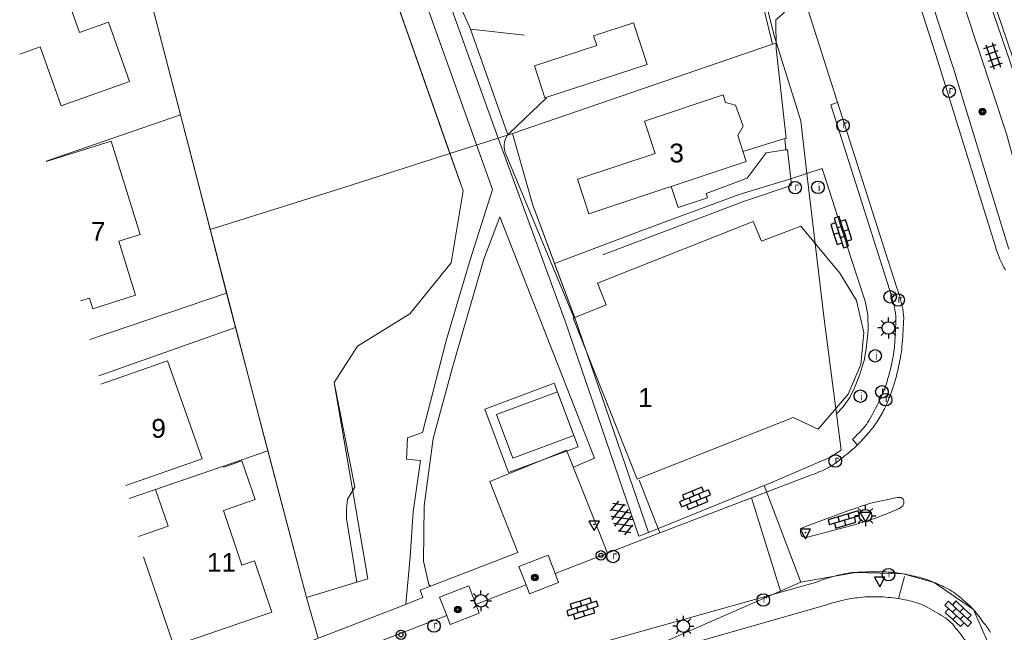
# Model space of a CAD drawing. Header units: metres. Extents: x 117922 to 130630, y 447724 to 454087.
# Tile 32 of 61: x 125150 to 125244, y 450895 to 450953. Entities that reach past the tile are written whole.
import ezdxf

# ---------------------------------------------------------------- set-up
doc = ezdxf.new("R2010")
doc.units = ezdxf.units.M
doc.layers.get('0').update_dxf_attribs({"color": 8})
for name, color, linetype, lineweight in [('B01', 8, 'Continuous', 0), ('B02', 8, 'Continuous', 0), ('B03', 8, 'Continuous', 0), ('G01', 8, 'Continuous', 0), ('T00', 8, 'Continuous', 0), ('V00', 8, 'Continuous', 0), ('W00', 8, 'Continuous', 0), ('Z02', 7, 'Continuous', 0)]:
    doc.layers.add(name, color=color, linetype=linetype, lineweight=lineweight)
for name, color, linetype in [('SYM-GV1', 8, 'Continuous'), ('SYM-OV4', 8, 'Continuous'), ('SYM-OV5', 8, 'Continuous'), ('TOPOT21', 8, 'Continuous'), ('TOPOT23', 8, 'Continuous'), ('TOPOT26', 8, 'Continuous'), ('TOPOT28', 8, 'Continuous'), ('TOPOT52', 8, 'Continuous'), ('TOPOT63', 8, 'Continuous'), ('TOPOT85', 8, 'Continuous')]:
    doc.layers.add(name, color=color, linetype=linetype)
doc.styles.add('ISO', font='ISO')
doc.styles.add('Z02', font='arial.ttf', dxfattribs={"height": 1.8})

# ---------------------------------------------------------------- blocks, each defined once
blk = doc.blocks.new('tegels4')
at = {"color": 0, "linetype": 'ByBlock', "lineweight": -2}
for p, q in [((-0.312, -1.231), (-0.312, 1.25)), ((0.312, -1.231), (0.312, 1.25)), ((0.625, 0.938), (-0.625, 0.938)), ((0.625, 0.312), (-0.625, 0.312)), ((0.625, -0.312), (-0.625, -0.312)), ((0.625, -0.938), (-0.625, -0.938))]:
    blk.add_line(p, q, dxfattribs=at)
blk = doc.blocks.new('lichtmast')
at = {"color": 0}
for p, q in [((0, 0.6), (0, 1)), ((-0.6, 0), (-1, 0)), ((-0.707, 0.707), (-0.424, 0.424)), ((0.424, 0.424), (0.707, 0.707)), ((0.6, 0), (1, 0)), ((-0.424, -0.424), (-0.707, -0.707)), ((0, -0.6), (0, -1)), ((0.424, -0.424), (0.707, -0.707))]:
    blk.add_line(p, q, dxfattribs=at)
blk.add_circle((0, 0), 0.6, dxfattribs=at)
blk = doc.blocks.new('boom')
at = {"color": 0}
for radius in [0.315, 0.225, 0.135]:
    blk.add_circle((0, 0), radius, dxfattribs=at)
blk = doc.blocks.new('verkeersbord')
at = {"color": 0}
for p, q in [((0.502, 0.322), (-0.504, 0.322)), ((-0.504, 0.322), (-0.001, -0.6)), ((-0.001, -0.6), (0.502, 0.322))]:
    blk.add_line(p, q, dxfattribs=at)
blk = doc.blocks.new('klinkers4')
at = {"color": 0, "linetype": 'ByBlock', "lineweight": -2}
for p, q in [((0, 1.5), (-0.5, 1.5)), ((-0.5, 1.5), (-0.5, 0.5)), ((0, 1.5), (0, 1)), ((0.5, 1), (0, 1)), ((0, 1), (0, 0.5)), ((0.5, 0), (0.5, 1)), ((-0.5, 0.5), (-0.5, -0.5)), ((0, 0.5), (-0.5, 0.5)), ((0, 0.5), (0, 0)), ((0.5, 0), (0, 0)), ((0, 0), (0, -0.5)), ((0.5, -1), (0.5, 0)), ((-0.5, -0.5), (-0.5, -1.5)), ((0, -0.5), (-0.5, -0.5)), ((0, -0.5), (0, -1)), ((-0.5, -1.5), (0, -1.5)), ((0, -1), (0.5, -1)), ((0, -1), (0, -1.5))]:
    blk.add_line(p, q, dxfattribs=at)
blk = doc.blocks.new('klinkers6')
at = {"color": 0, "linetype": 'ByBlock', "lineweight": -2}
for p, q in [((-0.25, 1), (-0.75, 1)), ((-0.75, 1), (-0.75, 0)), ((0.25, 1.5), (-0.25, 1.5)), ((-0.25, 1.5), (-0.25, 0.5)), ((0.25, 0.5), (0.25, 1.5)), ((0.75, 1), (0.25, 1)), ((0.75, 0), (0.75, 1)), ((-0.25, 0), (-0.75, 0)), ((-0.75, 0), (-0.75, -1)), ((0.25, 0.5), (-0.25, 0.5)), ((-0.25, 0.5), (-0.25, -0.5)), ((0.25, -0.5), (0.25, 0.5)), ((-0.25, -0.5), (-0.25, 0)), ((0.25, -0.5), (-0.25, -0.5)), ((-0.25, -0.5), (-0.25, -1.5)), ((0.75, 0), (0.25, 0)), ((0.25, 0), (0.25, -0.5)), ((0.25, -1.5), (0.25, -0.5)), ((0.75, -1), (0.75, 0)), ((-0.75, -1), (-0.25, -1)), ((-0.25, -1.5), (0.25, -1.5)), ((0.25, -1), (0.75, -1))]:
    blk.add_line(p, q, dxfattribs=at)
blk = doc.blocks.new('paal')
at = {"color": 0}
for radius in [0.45, 0.2]:
    blk.add_circle((0, 0), radius, dxfattribs=at)
blk = doc.blocks.new('kolk')
at = {"color": 0}
blk.add_circle((0, 0), 0.6, dxfattribs=at)
at = {"color": 0, "linetype": 'Continuous', "style": 'ISO'}
blk.add_attdef('KOLK', (-0.043, -0.262), '', height=0.8, dxfattribs=at)
blk = doc.blocks.new('inspectieput')
at = {"color": 0}
blk.add_circle((0, 0), 0.6, dxfattribs=at)
at = {"color": 0, "linetype": 'Continuous', "style": 'ISO'}
blk.add_attdef('I', (0.001, -0.394), '', height=0.8, dxfattribs=at)
blk = doc.blocks.new('asfalt6')
at = {"color": 0, "linetype": 'ByBlock', "lineweight": -2}
for p, q in [((-0.93, 0.185), (0.704, 1.128)), ((-0.759, 1.005), (0.303, 1.619)), ((-0.704, 1.128), (0.93, 0.185)), ((-0.303, 1.619), (0.759, 1.005)), ((-0.893, -0.515), (0.893, 0.515)), ((-0.893, 0.515), (0.893, -0.515)), ((-0.93, -0.185), (0.704, -1.128)), ((-0.704, -1.128), (0.93, -0.185)), ((-0.759, -1.005), (0.303, -1.619)), ((-0.303, -1.619), (0.759, -1.005))]:
    blk.add_line(p, q, dxfattribs=at)
blk = doc.blocks.new('verkeersbord-pl')
at = {"color": 0, "linetype": 'Continuous'}
blk.add_circle((0, 0), 0.03, dxfattribs=at)

msp = doc.modelspace()

# ---------------------------------------------------------------- linework, layer by layer
at = {"layer": 'B01', "flags": 128}
for points in [[(125151.953, 450961.705), (125155.325, 450952.226), (125158.078, 450953.206), (125160.101, 450947.519)], [(125160.101, 450947.519), (125153.552, 450945.19), (125151.54, 450950.847), (125149.583, 450950.151)], [(125219.192, 450939.853), (125218.369, 450942.331), (125218.895, 450943.245), (125218.151, 450945.242), (125217.206, 450945.521), (125216.972, 450946.226), (125209.449, 450943.728), (125210.478, 450940.631), (125203.024, 450938.155), (125204.123, 450934.848), (125219.192, 450939.853)], [(125161.131, 450932.869), (125158.355, 450941.81), (125152.118, 450939.846)], [(125208.727, 450909.401), (125202.598, 450924.857), (125205.772, 450926.116), (125204.945, 450928.202), (125219.839, 450934.108)], [(125219.839, 450934.108), (125220.66, 450932.207)], [(125224.414, 450933.646), (125220.66, 450932.207)], [(125224.414, 450933.646), (125228.165, 450929.166), (125229.75, 450926.519), (125230.443, 450923.482), (125230.172, 450920.395), (125228.964, 450917.551), (125226.074, 450914.192)], [(125160.693, 450927.035), (125159.067, 450932.228), (125161.131, 450932.869)], [(125155.405, 450926.487), (125156.268, 450926.755), (125156.587, 450925.729)], [(125156.587, 450925.729), (125160.693, 450927.035)], [(125167.05, 450911.364), (125163.746, 450920.758), (125157.366, 450918.514)], [(125223.693, 450915.336), (125208.727, 450909.401)], [(125223.693, 450915.336), (125226.074, 450914.192)], [(125159.757, 450908.799), (125167.05, 450911.364)], [(125160.956, 450903.922), (125163.794, 450904.897), (125162.579, 450908.431), (125169.11, 450910.676), (125169.147, 450910.568)], [(125173.748, 450896.669), (125172.083, 450901.591), (125170.861, 450901.178), (125169.114, 450906.41), (125172.146, 450907.452), (125170.871, 450911.16), (125169.147, 450910.568)], [(125173.748, 450896.669), (125164.366, 450893.445), (125161.438, 450901.962)]]:
    msp.add_lwpolyline(points, dxfattribs=at)
at = {"layer": 'B02', "flags": 128}
msp.add_lwpolyline([(125198.897, 450949.017), (125204.88, 450950.955), (125204.572, 450951.907), (125208.397, 450953.146)], dxfattribs=at)
at = {"layer": 'B03', "flags": 128}
for points in [[(125209.697, 450949.131), (125208.397, 450953.146)], [(125198.897, 450949.017), (125199.89, 450945.954), (125209.697, 450949.131)], [(125202.671, 450913.603), (125201.104, 450917.796), (125195.27, 450915.616), (125196.838, 450911.423), (125202.671, 450913.603)]]:
    msp.add_lwpolyline(points, dxfattribs=at)
at = {"layer": 'G01', "flags": 128}
for points in [[(125169.944, 451000), (125190.806, 450940.619)], [(125159.7, 450964.411), (125162.259, 450954.797), (125164.974, 450944.331)], [(125187.649, 450963.85), (125190.149, 450956.754), (125195.414, 450942.093)], [(125246.172, 450945.557), (125242.278, 450957.028), (125240.286, 450962.823)], [(125220.808, 450956.209), (125221.834, 450952.015), (125222.086, 450951.202)], [(125196.807, 450942.539), (125221.698, 450951.085), (125222.086, 450951.202)], [(125222.086, 450951.202), (125224.408, 450943.739), (125225.002, 450938.695)], [(125152.112, 450939.872), (125164.974, 450944.331)], [(125164.974, 450944.331), (125167.826, 450933.341)], [(125195.414, 450942.093), (125196.807, 450942.539)], [(125196.807, 450942.539), (125198.699, 450935.768), (125200.829, 450930.077)], [(125190.806, 450940.619), (125195.414, 450942.093)], [(125195.414, 450942.093), (125201.833, 450924.54), (125208.9, 450903.946), (125209.829, 450904.321)], [(125167.826, 450933.341), (125180.537, 450937.332), (125190.806, 450940.619)], [(125177.064, 450898.09), (125181.878, 450899.54), (125182.929, 450899.866), (125179.701, 450918.681), (125181.934, 450922.143), (125186.946, 450925.271), (125190.914, 450930.136), (125192.059, 450937.052), (125190.806, 450940.619)], [(125225.002, 450938.695), (125226.458, 450939.167)], [(125227.089, 450937.215), (125226.458, 450939.167)], [(125200.829, 450930.077), (125209.179, 450933.232), (125218.507, 450936.689), (125223.222, 450938.118), (125225.002, 450938.695)], [(125227.822, 450915.664), (125226.645, 450924.744), (125225.002, 450938.695)], [(125227.822, 450915.664), (125228.46, 450916.344), (125229.104, 450917.245), (125229.557, 450918.177), (125230.032, 450919.373), (125230.472, 450920.783), (125230.664, 450921.902), (125230.862, 450923.679), (125230.839, 450925.161), (125230.583, 450926.477), (125229.212, 450930.644), (125227.089, 450937.215)], [(125167.826, 450933.341), (125169.407, 450927.246)], [(125200.829, 450930.077), (125202.779, 450924.865), (125209.829, 450904.321)], [(125156.315, 450922.789), (125169.407, 450927.246)], [(125169.407, 450927.246), (125170.26, 450923.959)], [(125157.169, 450919.316), (125170.26, 450923.959)], [(125170.26, 450923.959), (125171.525, 450919.083), (125173.361, 450912.125)], [(125203.074, 450912.526), (125200.799, 450918.611), (125194.15, 450916.126), (125196.426, 450910.041), (125203.074, 450912.526)], [(125220.91, 450908.796), (125221.313, 450908.959), (125227.263, 450911.524), (125228.274, 450912.18), (125227.822, 450915.664)], [(125160.06, 450907.565), (125169.11, 450910.676), (125173.361, 450912.125)], [(125173.361, 450912.125), (125177.064, 450898.09)], [(125209.829, 450904.321), (125220.91, 450908.796)], [(125224.426, 450899.552), (125220.91, 450908.796)], [(125224.426, 450899.552), (125229.657, 450900.481), (125234.227, 450900.341), (125237.195, 450899.526), (125240.973, 450896.934), (125243.15, 450891.879), (125245.045, 450883.671), (125246.081, 450866.76), (125251.094, 450846.711), (125257.142, 450832.13), (125258.429, 450822.897), (125257.612, 450814.666), (125254.252, 450805.835), (125246.195, 450795.589)], [(125188.855, 450883.957), (125202.888, 450890.126), (125224.426, 450899.552)], [(125177.064, 450898.09), (125178.191, 450894.174)]]:
    msp.add_lwpolyline(points, dxfattribs=at)
at = {"layer": 'T00', "flags": 128}
for points in [[(125244.358, 450931.461), (125243.754, 450933.426), (125239.043, 450948.775), (125237.674, 450952.961), (125232.452, 450968.929), (125230.167, 450975.943), (125226.211, 450988.087)], [(125216.84, 450970.999), (125221.698, 450951.085), (125196.807, 450942.539), (125198.699, 450935.768), (125202.779, 450924.865)]]:
    msp.add_lwpolyline(points, dxfattribs=at)
at = {"layer": 'V00', "flags": 128}
for points in [[(125172.001, 451000), (125172.001, 450999.999), (125178.675, 450981.866), (125179.141, 450978.629), (125181.648, 450974.298), (125184.04, 450967.509), (125194.873, 450937.157), (125192.748, 450930.418), (125190.485, 450922.799), (125188.164, 450913.901), (125186.746, 450913.379), (125186.65, 450911.32), (125187.969, 450911.203), (125187.28, 450906.286), (125186.989, 450901.988)], [(125196.303, 450942.496), (125192.784, 450952.54), (125187.364, 450964.659), (125177.052, 450993.614), (125174.524, 450999.999), (125174.524, 451000)], [(125227.284, 450980.815), (125232.424, 450965.396), (125237.553, 450949.479)], [(125237.325, 450970.211), (125240.046, 450962.355), (125244.852, 450948.256), (125247.871, 450938.029)], [(125232.764, 450930.437), (125223.965, 450957.972)], [(125239.701, 450955.853), (125240.242, 450954.301), (125244.124, 450942.519), (125245.493, 450937.466), (125247.389, 450929.216)], [(125222.031, 450953.44), (125222.044, 450950.674), (125223.027, 450942.047), (125222.803, 450942.024), (125218.877, 450940.799)], [(125192.804, 450952.54), (125197.946, 450951.953)], [(125243.01, 450931.888), (125237.553, 450949.479)], [(125196.497, 450942.565), (125200.053, 450945.96)], [(125232.921, 450927.58), (125227.284, 450945.285), (125227.906, 450945.506)], [(125222.993, 450940.967), (125222.902, 450942.026)], [(125196.109, 450940.72), (125202.714, 450924.843)], [(125205.45, 450930.925), (125218.932, 450936.004), (125223.506, 450937.552), (125223.478, 450937.915), (125223.145, 450940.977), (125222.992, 450940.967)], [(125222.992, 450940.967), (125222.923, 450940.963), (125221.089, 450940.678), (125219.276, 450938.24), (125215.35, 450936.79), (125215.487, 450936.382), (125212.66, 450935.436), (125211.981, 450937.458)], [(125188.928, 450899.165), (125188.792, 450899.335), (125188.269, 450901.571), (125188.318, 450906.867), (125189.184, 450913.304), (125191.069, 450920.243), (125194.048, 450930.481), (125195.598, 450934.561), (125204.659, 450911.438), (125202.642, 450910.575)], [(125232.764, 450930.437), (125233.62, 450927.758)], [(125229.843, 450912.695), (125229.367, 450913.229)], [(125229.842, 450912.694), (125229.843, 450912.695)], [(125205.912, 450902.317), (125201.979, 450912.192), (125194.63, 450909.199), (125197.312, 450902.396)], [(125219.687, 450907.624), (125225.454, 450909.815)], [(125208.941, 450909.309), (125210.91, 450904.258)], [(125210.91, 450904.258), (125219.687, 450907.624)], [(125222.517, 450898.601), (125219.687, 450907.625)], [(125233.661, 450907.655), (125231.259, 450907.146)], [(125228.926, 450906.369), (125224.717, 450904.823)], [(125225.051, 450903.848), (125229.905, 450905.144)], [(125205.912, 450902.317), (125210.91, 450904.258)], [(125186.585, 450897.434), (125186.989, 450901.988)], [(125188.928, 450899.165), (125197.312, 450902.396)], [(125200.887, 450900.366), (125200.211, 450902.12), (125197.412, 450901.041), (125198.09, 450899.28)], [(125200.887, 450900.366), (125205.912, 450902.317)], [(125198.09, 450899.28), (125198.418, 450898.429), (125201.218, 450899.507), (125200.887, 450900.366)], [(125233.766, 450897.966), (125234.345, 450900.075)], [(125188.218, 450898.063), (125187.94, 450898.784), (125188.928, 450899.165)], [(125193.289, 450897.417), (125192.606, 450899.189), (125189.807, 450898.111), (125190.49, 450896.338)], [(125193.289, 450897.417), (125193.677, 450897.566), (125198.09, 450899.28)], [(125222.517, 450898.6), (125225.824, 450899.521), (125226.766, 450899.867)], [(125222.517, 450898.6), (125204.65, 450893.584)], [(125164.638, 450888.956), (125186.078, 450897.21), (125188.218, 450898.063)], [(125190.49, 450896.338), (125190.814, 450895.498), (125193.613, 450896.577), (125193.289, 450897.417)], [(125226.786, 450897.336), (125213.675, 450893.599)], [(125174.487, 450890.171), (125190.49, 450896.338)]]:
    msp.add_lwpolyline(points, dxfattribs=at)
at = {"layer": 'V00'}
for centre, radius, start, end in [((125218.73, 450957.993), 5.624, 305.94534, 317.74167), ((125197.654, 450941.358), 1.672, 133.79745, 202.45028), ((125254.834, 450935.209), 12.281, 195.68996, 202.49702), ((125250.838, 450933.559), 7.958, 202.52679, 211.1191), ((125217.777, 450922.632), 15.932, 10.77211, 18.09282), ((125218.714, 450922.524), 15.798, 11.75299, 19.34799), ((125228.016, 450924.606), 5.505, 358.0281, 10.50484), ((125228.97, 450924.763), 5.303, 357.45376, 10.64374), ((125174.264, 450926.66), 59.296, 356.27264, 357.83238), ((125172.934, 450927.411), 61.401, 355.04184, 357.30804), ((125187.289, 450925.773), 46.241, 355.40908, 356.3197), ((125224.621, 450922.762), 8.787, 349.60812, 355.49622), ((125223.754, 450922.99), 10.389, 349.56512, 355.10997), ((125211.124, 450925.294), 22.519, 345.14647, 349.46641), ((125208.363, 450925.828), 26.04, 345.46568, 349.55693), ((125214.922, 450924.281), 18.588, 340.36606, 345.16315), ((125215.992, 450923.798), 18.145, 340.67648, 345.6237), ((125224.226, 450920.99), 8.72, 334.32357, 340.18976), ((125186.658, 450939.203), 50.469, 331.70808, 334.16869), ((125218.75, 450922.826), 15.22, 334.03064, 340.69476), ((125222.933, 450920.81), 10.578, 325.96225, 333.929), ((125226.923, 450917.534), 4.744, 319.84477, 331.66953), ((125219.324, 450923.947), 14.688, 313.13665, 319.83725), ((125221.168, 450922.025), 12.72, 319.76034, 325.87489), ((125218.874, 450923.933), 15.704, 314.30589, 319.85343), ((125223.141, 450919.568), 9.6, 309.97845, 314.26859), ((125194.266, 450953.847), 54.42, 308.18452, 310.08628), ((125220.285, 450923.709), 14.824, 290.40643, 297.07308), ((125224.559, 450915.32), 5.409, 297.20529, 308.25194), ((125233.817, 450907.09), 0.586, 62.48921, 105.47881), ((125233.911, 450907.274), 0.379, 7.98261, 62.24564), ((125243.111, 450867.798), 41.099, 108.18366, 109.18883), ((125239.398, 450878.99), 29.308, 107.11857, 108.1134), ((125243.222, 450866.549), 42.323, 106.41887, 107.10884), ((125232.062, 450910.146), 3.962, 293.17578, 298.75932), ((125233.67, 450907.213), 0.616, 298.8754, 334.1623), ((125233.615, 450907.239), 0.678, 334.17074, 7.43873), ((125243.214, 450867.946), 40.994, 109.39157, 110.39787), ((125224.042, 450926.421), 22.055, 288.62983, 291.33638), ((125207.612, 450968.866), 67.569, 291.21762, 292.63908), ((125224.901, 450904.342), 0.514, 110.90355, 155.34752), ((125220.756, 450935.79), 31.983, 286.62247, 288.84577), ((125224.898, 450904.341), 0.512, 155.12305, 199.55095), ((125224.897, 450904.336), 0.509, 199.05542, 243.34449), ((125224.9, 450904.334), 0.509, 242.90296, 287.24794), ((125232.556, 450881.519), 19.24, 101.9788, 107.5146), ((125230.004, 450893.472), 7.017, 92.83626, 101.85188), ((125233.099, 450824.916), 75.643, 90.99334, 92.60831), ((125231.966, 450890.145), 10.404, 86.48961, 90.97995), ((125231.658, 450885.416), 15.144, 80.23241, 86.42161), ((125231.157, 450882.458), 18.144, 74.63423, 80.25929), ((125233.271, 450890.24), 10.08, 67.09793, 74.50067), ((125230.692, 450884.188), 16.658, 61.33013, 67.02587), ((125236.416, 450894.707), 4.683, 50.85996, 61.03271), ((125219.838, 450874.466), 30.846, 46.75192, 50.70922), ((125231.495, 450884.215), 13.941, 103.23476, 109.74052), ((125231.453, 450884.485), 13.667, 96.68371, 103.32386), ((125231.467, 450884.47), 13.684, 88.53512, 96.73647), ((125231.472, 450884.082), 14.072, 80.6182, 88.59548), ((125232.122, 450886.508), 11.576, 73.43681, 81.83549), ((125233.784, 450892.061), 5.779, 61.6719, 73.53129), ((125223.65, 450873.406), 27.009, 57.22404, 61.52684), ((125205.906, 450869.675), 44.416, 35.75378, 37.85966), ((125236.427, 450893.268), 3.392, 44.86694, 57.06871), ((125236.177, 450893.061), 3.715, 34.12933, 44.401), ((125238.478, 450892.522), 4.658, 28.28615, 41.79215), ((125227.524, 450885.106), 15.438, 33.55165, 40.56437)]:
    msp.add_arc(centre, radius, start, end, dxfattribs=at)
at = {"layer": 'W00', "flags": 128}
msp.add_lwpolyline([(125169.943, 451000), (125169.943, 450999.999), (125192.059, 450937.052), (125190.914, 450930.136), (125186.946, 450925.271), (125181.934, 450922.143), (125179.701, 450918.681), (125181.681, 450908.653), (125181.003, 450907.513), (125180.886, 450906.533), (125180.907, 450905.634), (125181.878, 450899.54), (125177.064, 450898.09), (125171.525, 450919.083), (125162.259, 450954.797), (125150.229, 450999.999), (125150.229, 451000)], dxfattribs=at)

# ---------------------------------------------------------------- block references
at = {"layer": 'SYM-GV1', "rotation": 20.73385689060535}
msp.add_blockref('asfalt6', (125207.265, 450905.702), dxfattribs=at)
at = {"layer": 'SYM-OV4'}
for name, p, rotation in [('klinkers6', (125228.298, 450933.087), 17.82536629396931), ('klinkers6', (125214.288, 450907.576), 292.5007818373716), ('klinkers4', (125228.603, 450905.482), 286.6268437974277), ('klinkers6', (125203.498, 450897.021), 287.4982055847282), ('klinkers6', (125239.498, 450896.514), 227.1910033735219)]:
    msp.add_blockref(name, p, dxfattribs=dict(at, rotation=rotation))
at = {"layer": 'SYM-OV5', "rotation": 198.8155340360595}
msp.add_blockref('tegels4', (125242.846, 450949.978), dxfattribs=at)
at = {"layer": 'TOPOT21'}
for p in [(125232.812, 450923.902), (125230.608, 450905.913), (125193.775, 450897.756), (125213.167, 450895.326)]:
    msp.add_blockref('lichtmast', p, dxfattribs=at)
at = {"layer": 'TOPOT23'}
ref = msp.add_blockref('kolk', (125238.633, 450946.585), dxfattribs=at)
ref.add_attrib('KOLK', 'r', (125238.59, 450946.323), dxfattribs={"color": 0, "height": 0.8, "style": 'ISO'})
ref = msp.add_blockref('kolk', (125228.464, 450943.299), dxfattribs=at)
ref.add_attrib('KOLK', 'r', (125228.421, 450943.037), dxfattribs={"color": 0, "height": 0.8, "style": 'ISO'})
ref = msp.add_blockref('kolk', (125223.871, 450937.345), dxfattribs=at)
ref.add_attrib('KOLK', 'r', (125223.828, 450937.083), dxfattribs={"color": 0, "height": 0.8, "style": 'ISO'})
ref = msp.add_blockref('kolk', (125232.982, 450926.883), dxfattribs=at)
ref.add_attrib('KOLK', 'r', (125232.939, 450926.621), dxfattribs={"color": 0, "height": 0.8, "style": 'ISO'})
ref = msp.add_blockref('kolk', (125233.747, 450926.578), dxfattribs=at)
ref.add_attrib('KOLK', 'r', (125233.704, 450926.316), dxfattribs={"color": 0, "height": 0.8, "style": 'ISO'})
ref = msp.add_blockref('kolk', (125232.187, 450917.779), dxfattribs=at)
ref.add_attrib('KOLK', 'r', (125232.144, 450917.517), dxfattribs={"color": 0, "height": 0.8, "style": 'ISO'})
ref = msp.add_blockref('kolk', (125232.538, 450917.026), dxfattribs=at)
ref.add_attrib('KOLK', 'r', (125232.495, 450916.764), dxfattribs={"color": 0, "height": 0.8, "style": 'ISO'})
ref = msp.add_blockref('kolk', (125227.716, 450911.162), dxfattribs=at)
ref.add_attrib('KOLK', 'r', (125227.673, 450910.9), dxfattribs={"color": 0, "height": 0.8, "style": 'ISO'})
ref = msp.add_blockref('kolk', (125206.43, 450902.005), dxfattribs=at)
ref.add_attrib('KOLK', 'r', (125206.387, 450901.743), dxfattribs={"color": 0, "height": 0.8, "style": 'ISO'})
ref = msp.add_blockref('kolk', (125232.814, 450900.263), dxfattribs=at)
ref.add_attrib('KOLK', 'r', (125232.771, 450900.001), dxfattribs={"color": 0, "height": 0.8, "style": 'ISO'})
ref = msp.add_blockref('kolk', (125220.833, 450897.84), dxfattribs=at)
ref.add_attrib('KOLK', 'r', (125220.79, 450897.578), dxfattribs={"color": 0, "height": 0.8, "style": 'ISO'})
ref = msp.add_blockref('kolk', (125189.271, 450895.353), dxfattribs=at)
ref.add_attrib('KOLK', 'r', (125189.228, 450895.091), dxfattribs={"color": 0, "height": 0.8, "style": 'ISO'})
at = {"layer": 'TOPOT26'}
for p in [(125241.822, 450944.626), (125198.939, 450899.999), (125191.552, 450896.936)]:
    msp.add_blockref('boom', p, dxfattribs=at)
at = {"layer": 'TOPOT28'}
ref = msp.add_blockref('inspectieput', (125226.055, 450937.375), dxfattribs=at)
ref.add_attrib('I', 'i', (125226.056, 450936.981), dxfattribs={"color": 0, "height": 0.8, "style": 'ISO'})
ref = msp.add_blockref('inspectieput', (125231.544, 450921.234), dxfattribs=at)
ref.add_attrib('I', 'i', (125231.545, 450920.84), dxfattribs={"color": 0, "height": 0.8, "style": 'ISO'})
ref = msp.add_blockref('inspectieput', (125230.127, 450917.364), dxfattribs=at)
ref.add_attrib('I', 'i', (125230.128, 450916.97), dxfattribs={"color": 0, "height": 0.8, "style": 'ISO'})
at = {"layer": 'TOPOT52'}
for p in [(125205.269, 450902.116), (125186.113, 450894.508)]:
    msp.add_blockref('paal', p, dxfattribs=at)
at = {"layer": 'TOPOT63'}
for p in [(125204.617, 450905.082), (125224.857, 450904.296)]:
    msp.add_blockref('verkeersbord-pl', p, dxfattribs=at)
at = {"layer": 'TOPOT85'}
for p in [(125230.608, 450905.913), (125204.617, 450905.082), (125224.857, 450904.296), (125231.977, 450899.71)]:
    msp.add_blockref('verkeersbord', p, dxfattribs=at)

# ---------------------------------------------------------------- texts
at = {"layer": 'Z02', "linetype": 'Continuous', "char_height": 1.8, "attachment_point": 7, "line_spacing_factor": 0.8, "style": 'Z02'}
for s, insert in [('{\\C256;3}', (125211.82, 450939.74)), ('{\\C256;7}', (125156.404, 450932.254)), ('{\\C256;1}', (125208.82, 450916.341)), ('{\\C256;9}', (125162.192, 450913.36)), ('{\\C256;11}', (125167.519, 450900.544))]:
    msp.add_mtext(s, dxfattribs=dict(at, insert=insert))

doc.saveas('drawing.dxf')
